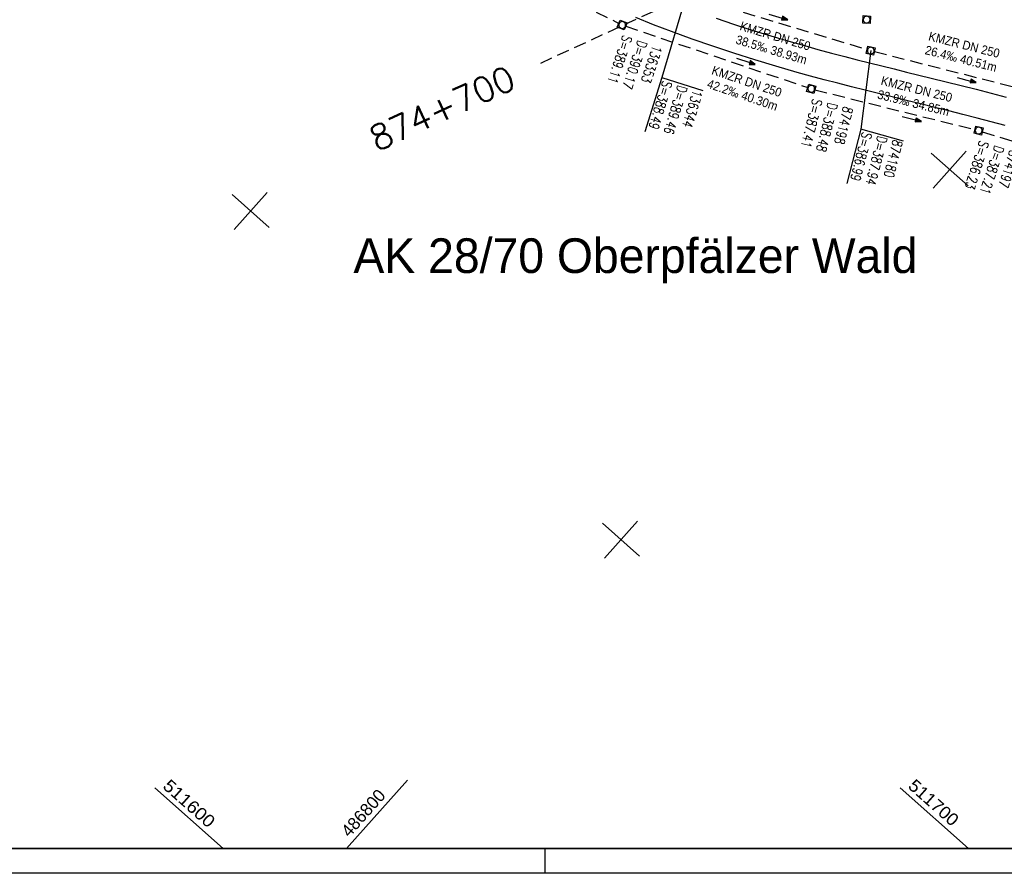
# Model space of a CAD drawing. Header units: millimetres. Extents: x -519 to 616, y -483 to 277.
# Tile 4 of 26: x -230 to -31, y -483 to -310. Entities that reach past the tile are written whole.
import ezdxf
from ezdxf.enums import TextEntityAlignment as Align

# ---------------------------------------------------------------- set-up
doc = ezdxf.new("R2010")
doc.units = ezdxf.units.MM
doc.header["$LTSCALE"] = 10
for name, pattern in [('LT00', [0]), ('LT00004', [0.6, 0.4, -0.2]), ('LT17', [0.15, 0.1, -0.05]), ('STRICHLINIE2', [0.375, 0.25, -0.125])]:
    doc.linetypes.add(name, pattern=pattern)
for name, color, linetype in [('--Ansichtsfenster', 6, 'Continuous'), ('--EK_05-Halt-Pfeil', 4, 'LT00'), ('--EK_05-Halt-Text', 140, 'LT00'), ('--EK_05-Haltung', 7, 'STRICHLINIE2'), ('--EK_05-Schacht-Text', 5, 'LT00'), ('--EK_A6-TEXT-KILOMETER', 30, 'LT17'), ('--EK_FBR', 2, 'LT00'), ('--Rahmen', 120, 'Continuous'), ('AS-BESCHRIFT', 152, 'Continuous'), ('V_KA_MULD', 182, 'LT00'), ('V_RASTER_75', 121, 'LT00')]:
    doc.layers.add(name, color=color, linetype=linetype)
doc.layers.add('Ausschnitt', color=7, linetype='LT00004', plot=False)
doc.styles.add('Haltungsbeschriftung', font='arial.ttf', dxfattribs={"width": 0.75})
doc.styles.add('Kilometrierung', font='romans.shx')
doc.styles.add('schachtbeschriftung', font='romans.shx', dxfattribs={"width": 0.75, "height": 0.2})
doc.styles.get("Standard").update_dxf_attribs({"font": 'arial.ttf'})
doc.styles.add('UNIR-O', font='unir_o.shx', dxfattribs={"height": 2.5})

# ---------------------------------------------------------------- blocks, each defined once
blk = doc.blocks.new('SYMB1210')
at = {"color": 0, "linetype": 'ByBlock'}
blk.add_line((0.018815, -0.179014), (0.055623, -0.17119), dxfattribs=at)
for points in [[(-0.2, -0.2), (-0.2, 0.2), (0.2, 0.2), (0.2, -0.2), (-0.2, -0.2)], [(0.018815, 0.179014), (-0.018815, 0.179014), (-0.055623, 0.17119), (-0.09, 0.155885), (-0.120444, 0.133766), (-0.145623, 0.105801), (-0.164438, 0.073213), (-0.176067, 0.037424), (-0.18, 0)], [(-0.18, 0), (-0.176067, -0.037424), (-0.164438, -0.073213), (-0.145623, -0.105801), (-0.120444, -0.133766), (-0.09, -0.155885), (-0.055623, -0.17119), (-0.018815, -0.179014), (0.018815, -0.179014)], [(0.18, 0), (0.176067, 0.037424), (0.164438, 0.073213), (0.145623, 0.105801), (0.120444, 0.133766), (0.09, 0.155885), (0.055623, 0.17119), (0.018815, 0.179014)], [(0.055623, -0.17119), (0.09, -0.155885), (0.120444, -0.133766), (0.145623, -0.105801), (0.164438, -0.073213), (0.176067, -0.037424), (0.18, 0)]]:
    blk.add_lwpolyline(points, dxfattribs=at)
blk = doc.blocks.new('SYMB0070')
at = {"color": 0, "linetype": 'ByBlock'}
for p, q in [((-0.5, 0), (0.2, 0)), ((0.5, 0), (0.2, 0.1)), ((0.2, 0.1), (0.2, 0)), ((0.468, 0), (0.21, 0.086)), ((0.21, 0.086), (0.21, -0.086)), ((0.21, -0.086), (0.468, 0)), ((0.22, -0.072), (0.437, 0)), ((0.23, -0.058), (0.405, 0)), ((0.24, -0.045), (0.374, 0)), ((0.342, 0), (0.25, 0.031)), ((0.25, 0.031), (0.25, -0.031)), ((0.25, -0.031), (0.342, 0)), ((0.26, -0.017), (0.31, 0)), ((0.27, -0.003), (0.279, 0))]:
    blk.add_line(p, q, dxfattribs=at)
for points in [[(0.2, 0), (0.2, -0.1), (0.5, 0)], [(0.437, 0), (0.22, 0.072), (0.22, -0.072)], [(0.405, 0), (0.23, 0.058), (0.23, -0.058)], [(0.374, 0), (0.24, 0.045), (0.24, -0.045)], [(0.31, 0), (0.26, 0.017), (0.26, -0.017)], [(0.279, 0), (0.27, 0.003), (0.27, -0.003)]]:
    blk.add_lwpolyline(points, dxfattribs=at)

msp = doc.modelspace()

# ---------------------------------------------------------------- linework, layer by layer
at = {"layer": '--Ansichtsfenster', "linetype": 'Continuous'}
msp.add_lwpolyline([(-493.87, -477.64), (431.13, -477.64), (431.13, 272.36), (-493.87, 272.36)], close=True, dxfattribs=at)
at = {"layer": '--EK_05-Haltung'}
for p, q in [((-143.8, -293.73), (-108.93, -310.96)), ((-94.62, -305.46), (-58.78, -316.25)), ((-107.55, -311.53), (-70.78, -323.94)), ((-57.33, -316.65), (-19.51, -326.22)), ((-69.34, -324.36), (-36.98, -332.43)), ((-35.54, -332.84), (-3.52, -342.87))]:
    msp.add_line(p, q, dxfattribs=at)
at = {"layer": '--EK_05-Schacht-Text', "flags": 128}
for points in [[(-95.34, -305.24), (-100.28, -321.9), (-103.68, -332.88)], [(-58.06, -316.47), (-60.08, -332.3)], [(-100.28, -321.9), (-91.95, -324.55)], [(-51.46, -334.78), (-60.08, -332.3), (-62.88, -343.31)]]:
    msp.add_lwpolyline(points, dxfattribs=at)
at = {"layer": '--EK_A6-TEXT-KILOMETER', "ltscale": 2.5}
msp.add_line((-71.4, -294.53), (-125.86, -319.52), dxfattribs=at)
at = {"layer": '--EK_FBR', "color": 2}
for points in [[(-30.87, -331.59), (-33.72, -330.83), (-36.56, -330.09), (-39.42, -329.36), (-42.27, -328.64), (-45.13, -327.93), (-47.99, -327.22), (-50.85, -326.52), (-53.71, -325.82), (-56.46, -325.14), (-59.21, -324.45), (-61.96, -323.76), (-64.71, -323.06), (-67.46, -322.34), (-70.2, -321.61), (-72.93, -320.86), (-77.21, -319.63), (-81.47, -318.34), (-85.71, -316.99), (-89.94, -315.59), (-94.14, -314.12), (-98.32, -312.59), (-101.92, -311.22), (-105.5, -309.79)], [(-89.28, -309.9), (-85.78, -311.09), (-82.26, -312.24), (-79.57, -313.08), (-76.87, -313.9), (-74.16, -314.69), (-71.45, -315.46), (-68.73, -316.21), (-66, -316.95), (-63.27, -317.66), (-60.79, -318.3), (-58.3, -318.93), (-55.82, -319.56), (-53.33, -320.17), (-50.84, -320.79), (-48.35, -321.4), (-45.86, -322.01), (-42.82, -322.76), (-39.79, -323.52), (-36.76, -324.28), (-33.73, -325.06), (-30.7, -325.85)]]:
    msp.add_lwpolyline(points, dxfattribs=at)
at = {"layer": '--Rahmen'}
for p, q in [((-123.87, -477.64), (-123.87, -482.64)), ((616.13, -482.64), (-518.87, -482.64))]:
    msp.add_line(p, q, dxfattribs=at)
msp.add_lwpolyline([(-493.87, 272.36), (431.13, 272.36), (431.13, -477.64), (-493.87, -477.64)], close=True, dxfattribs=at)
at = {"layer": 'Ausschnitt', "ltscale": 10}
msp.add_lwpolyline([(431.13, -477.64), (-493.87, -477.64)], dxfattribs=at)
at = {"layer": 'V_RASTER_75'}
for p, q in [((-45.87, -337.16), (-38.39, -343.8)), ((-45.45, -344.22), (-38.81, -336.74)), ((-179.57, -352.17), (-187.04, -345.53)), ((-179.99, -345.11), (-186.63, -352.59)), ((-111.86, -418.99), (-105.21, -411.51)), ((-104.8, -418.57), (-112.27, -411.93)), ((-202.71, -465.36), (-188.88, -477.64)), ((-163.94, -477.64), (-151.66, -463.81)), ((-38.28, -477.64), (-52.12, -465.36))]:
    msp.add_line(p, q, dxfattribs=at)

# ---------------------------------------------------------------- block references
at = {"layer": '--EK_05-Halt-Pfeil', "yscale": 4.000000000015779, "zscale": 4}
for p, xscale, rotation in [((-76.75, -309.67), 3.999999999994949, 343.2441093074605), ((-83.27, -318.61), 3.999999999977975, 341.3607893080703), ((-38.67, -322.41), 3.999999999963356, 345.7971293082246), ((-49.77, -330.27), 4.000000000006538, 345.9851293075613)]:
    msp.add_blockref('SYMB0070', p, dxfattribs=dict(at, xscale=xscale, rotation=rotation))
at = {"layer": 'V_KA_MULD', "zscale": 3.8}
for p, xscale, yscale, rotation in [((-108.26, -311.29), 3.800000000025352, 3.799999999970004, 337.4491625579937), ((-58.88, -310.2), 3.800000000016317, 3.799999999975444, 356.3090993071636), ((-58.06, -316.47), 3.800000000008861, 3.799999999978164, 345.9020253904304), ((-70.07, -324.17), 3.800000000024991, 3.799999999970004, 344.3396499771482), ((-36.25, -332.61), 3.80000000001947, 3.799999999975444, 346.1637222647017)]:
    msp.add_blockref('SYMB1210', p, dxfattribs=dict(at, xscale=xscale, yscale=yscale, rotation=rotation))

# ---------------------------------------------------------------- texts
at = {"layer": '--EK_05-Halt-Text', "style": 'Haltungsbeschriftung', "width": 0.9}
for s, rotation, p in [('KMZR DN 250', 343.2441, (-84.65, -312.26)), ('38.5‰ 38.93m', 343.2441, (-85.48, -315.01)), ('KMZR DN 250', 345.7971, (-46.53, -314.35)), ('26.4‰ 40.51m', 345.7971, (-47.24, -317.14)), ('KMZR DN 250', 341.3608, (-90.36, -321.18)), ('KMZR DN 250', 345.9851, (-56.14, -323.32)), ('42.2‰ 40.30m', 341.3608, (-91.28, -323.91)), ('33.9‰ 34.85m', 345.9851, (-56.84, -326.11))]:
    msp.add_text(s, height=1.8, rotation=rotation, dxfattribs=at).set_placement(p)
at = {"layer": '--EK_05-Schacht-Text', "style": 'schachtbeschriftung', "width": 0.75}
for s, rotation, p in [('S=389.11', 251.3608, (-108.1, -313.19)), ('D=390.17', 251.3608, (-105.07, -314.22)), ('136353', 251.3608, (-102.04, -315.24)), ('S=388.49', 253.2441, (-100.06, -322.4)), ('D=389.46', 253.2441, (-97, -323.32)), ('136344', 253.2441, (-93.93, -324.25)), ('S=387.41', 255.9851, (-69.77, -326.05)), ('D=388.48', 255.9851, (-66.66, -326.83)), ('874198', 255.9851, (-63.56, -327.6)), ('S=386.99', 255.7971, (-59.74, -332.77)), ('D=387.94', 255.7971, (-56.64, -333.55)), ('874180', 255.7971, (-53.54, -334.34)), ('S=386.23', 252.5953, (-36.06, -334.51)), ('D=387.21', 252.5953, (-33.01, -335.47)), ('874197', 252.5953, (-29.96, -336.42))]:
    msp.add_text(s, height=2, rotation=rotation, dxfattribs=at).set_placement(p)
at = {"layer": '--EK_A6-TEXT-KILOMETER', "style": 'Kilometrierung'}
msp.add_text('874+700', height=5, rotation=24.5458, dxfattribs=at).set_placement((-130.4, -321.6), align=Align.MIDDLE_RIGHT)
at = {"layer": 'AS-BESCHRIFT', "style": 'UNIR-O'}
msp.add_text('AK 28/70 Oberpfälzer Wald', height=7, rotation=0.0001, dxfattribs=at).set_placement((-162.57, -361.38))
at = {"layer": 'V_RASTER_75'}
for s, rotation, width, p in [(' 511600', 318.3923, 1.076, (-202.05, -464.61)), (' 511700', 318.3923, 1.038, (-51.45, -464.61)), (' 486800', 48.3923, 0.972, (-164.03, -476.23))]:
    msp.add_text(s, height=2.5, rotation=rotation, dxfattribs=dict(at, width=width)).set_placement(p)

doc.saveas('drawing.dxf')
